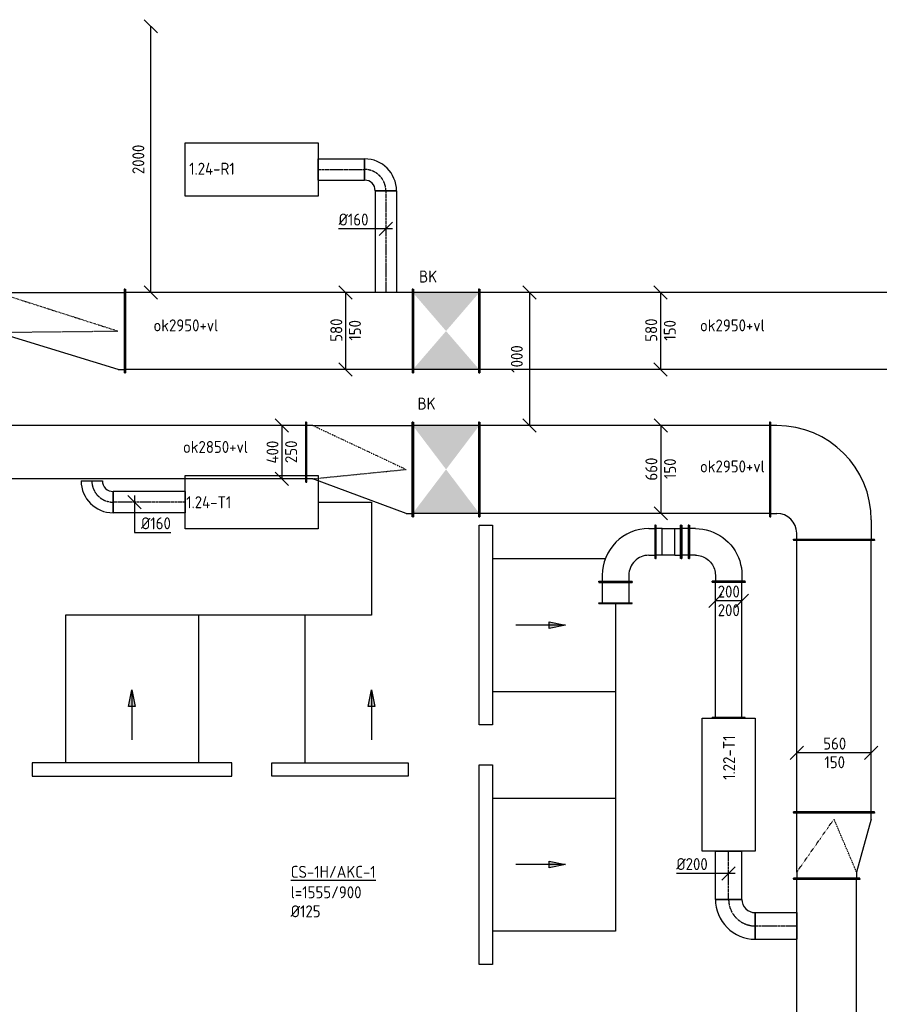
# Model space of a CAD drawing. Header units: millimetres. Extents: x -2733 to 48660, y -299 to 65852.
# Tile 18 of 44: x 19556 to 26016, y 11850 to 19250. Entities that reach past the tile are written whole.
import ezdxf

# ---------------------------------------------------------------- set-up
doc = ezdxf.new("R2010")
doc.units = ezdxf.units.MM
doc.linetypes.add('CENTER2', pattern=[28.575, 19.05, -3.175, 3.175, -3.175])
doc.linetypes.add('SMALL_DASH', pattern=[1.5, 0.5, -1])
for name, color, linetype in [('WL570---_APP', 2, 'Continuous'), ('WL570---_RETOUR_D', 4, 'Continuous'), ('WL570---_RETOUR_HL', 1, 'CENTER2'), ('WL570---_TOEVOER', 3, 'Continuous'), ('WL570---_TOEVOER_D', 3, 'Continuous'), ('WL570---_TOEVOER_HL', 1, 'CENTER2'), ('WM570---', 1, 'Continuous'), ('WM570---_RETOUR', 1, 'Continuous'), ('WM570---_TOEVOER', 1, 'Continuous')]:
    doc.layers.add(name, color=color, linetype=linetype)
doc.styles.add('STABICAD-018', font='ISOCP.SHX', dxfattribs={"height": 90})
doc.dimstyles.new('STABICAD', dxfattribs={"dimscale": 50, "dimtxt": 90, "dimasz": 2, "dimexe": 0, "dimexo": 0, "dimgap": 1.5, "dimtad": 0, "dimdec": 0, "dimzin": 0, "dimdsep": 46, "dimtxsty": 'STABICAD-018', "dimblk1": 'OBLIQUE', "dimblk2": 'OBLIQUE', "dimsah": 1, "dimcen": -3, "dimadec": 1, "dimazin": 0, "dimtfac": 1, "dimtdec": 0, "dimtofl": 0, "dimtmove": 2, "dimatfit": 3, "dimfxl": 1, "dimtvp": 1.055556, "dimtolj": 1, "dimtzin": 0, "dimarcsym": 0})

# ---------------------------------------------------------------- blocks, each defined once
blk = doc.blocks.new('*U228')
at = {"color": 0, "linetype": 'Continuous'}
for p, q in [((0, 250, -2975), (5, 250, -2975)), ((0, -250, -2975), (0, 250, -2975)), ((5, -250, -2975), (5, 250, -2975)), ((5, 225, -2975), (3469.4, 225, -2975)), ((3474.4, 250, -2975), (3469.4, 250, -2975)), ((3469.4, -250, -2975), (3469.4, 250, -2975)), ((3474.4, -250, -2975), (3474.4, 250, -2975)), ((0, -250, -2975), (5, -250, -2975)), ((5, -225, -2975), (3469.4, -225, -2975)), ((3474.4, -250, -2975), (3469.4, -250, -2975))]:
    blk.add_line(p, q, dxfattribs=at)
at = {"layer": 'WM570---_RETOUR', "color": 2, "style": 'STABICAD-018'}
for tag in ['CODE', 'SECTIONCODE', 'POSITIONCODE']:
    blk.add_attdef(tag, (25620.6, 9318, 2975), '', height=1.8, dxfattribs=at)
blk = doc.blocks.new('*U201')
at = {"color": 0, "linetype": 'Continuous'}
for p, q in [((0, 100, -3000), (361, 100, -3000)), ((0, -100, -3000), (0, 100, -3000)), ((361, 100, -3000), (361, -100, -3000)), ((0, -100, -3000), (361, -100, -3000))]:
    blk.add_line(p, q, dxfattribs=at)
at = {"layer": 'WL570---_TOEVOER_HL', "linetype": 'CENTER2'}
blk.add_line((0, 0, -3000), (361, 0, -3000), dxfattribs=at)
at = {"layer": 'WM570---_RETOUR', "color": 2, "style": 'STABICAD-018'}
for tag, p in [('POSITIONCODE', (24733.9, 12919, 3000)), ('CODE', (24883.9, 12639, 3000)), ('SECTIONCODE', (24883.9, 12639, 3000))]:
    blk.add_attdef(tag, p, '', height=1.8, dxfattribs=at)
blk = doc.blocks.new('*U197')
at = {"color": 0, "linetype": 'Continuous'}
for p, q in [((-100, 0, -3000), (-393.1, 0, -3000)), ((50, 0, -3000), (-100, 0, -3000)), ((-50, -50, -3000), (50, 50, -3000))]:
    blk.add_line(p, q, dxfattribs=at)
at = {"color": 0, "linetype": 'Continuous', "style": 'STABICAD-018'}
blk.add_text('%%c200', height=90, dxfattribs=at).set_placement((-393.1, 25, -3000))
at = {"layer": 'WM570---_RETOUR', "color": 2, "style": 'STABICAD-018'}
blk.add_attdef('CODE', (24883.9, 12834.2, 3000), '', height=1.8, dxfattribs=at)
blk = doc.blocks.new('*U199')
at = {"color": 0, "linetype": 'Continuous'}
for p, q in [((-100, 200, -3000), (100, 200, -3000)), ((-200, -100, -3000), (-200, 100, -3000))]:
    blk.add_line(p, q, dxfattribs=at)
for radius in [100, 300]:
    blk.add_arc((-200, 200, -3000), radius, 270, 360, dxfattribs=at)
at = {"layer": 'WL570---_TOEVOER_HL', "linetype": 'CENTER2'}
blk.add_arc((-200, 200, -3000), 200, 270, 0, dxfattribs=at)
at = {"layer": 'WM570---_RETOUR', "color": 2, "style": 'STABICAD-018'}
for tag in ['SECTIONCODE', 'CODE', 'POSITIONCODE']:
    blk.add_attdef(tag, (24883.943884, 12438.983216, 3000), '', height=1.8, dxfattribs=at)
blk = doc.blocks.new('*U205')
at = {"color": 0, "linetype": 'Continuous'}
for p, q in [((0, 100, -3000), (311.7, 100, -3000)), ((0, -100, -3000), (0, 100, -3000)), ((311.7, 100, -3000), (311.7, -100, -3000)), ((0, -100, -3000), (311.7, -100, -3000))]:
    blk.add_line(p, q, dxfattribs=at)
at = {"layer": 'WL570---_TOEVOER_HL', "linetype": 'CENTER2'}
blk.add_line((0, 0, -3000), (311.7, 0, -3000), dxfattribs=at)
at = {"layer": 'WM570---_RETOUR', "color": 2, "style": 'STABICAD-018'}
for tag in ['CODE', 'SECTIONCODE', 'POSITIONCODE']:
    blk.add_attdef(tag, (25083.9, 12439, 3000), '', height=1.8, dxfattribs=at)
blk = doc.blocks.new('*U234')
at = {"color": 0, "linetype": 'Continuous'}
for p, q in [((0, 305, -3025), (5, 305, -3025)), ((0, -305, -3025), (0, 305, -3025)), ((5, -305, -3025), (5, 305, -3025)), ((2047.5, 305, -3025), (2042.5, 305, -3025)), ((2042.5, -305, -3025), (2042.5, 305, -3025)), ((2047.5, -305, -3025), (2047.5, 305, -3025)), ((5, 280, -3025), (2042.5, 280, -3025)), ((5, -280, -3025), (2042.5, -280, -3025)), ((0, -305, -3025), (5, -305, -3025)), ((2047.5, -305, -3025), (2042.5, -305, -3025))]:
    blk.add_line(p, q, dxfattribs=at)
at = {"layer": 'WM570---_RETOUR', "color": 2, "style": 'STABICAD-018'}
for tag, p in [('SECTIONCODE', (25525.6, 13667, 3025)), ('POSITIONCODE', (25525.6, 13667, 3025)), ('CODE', (25675.6, 13292.5, 3025))]:
    blk.add_attdef(tag, p, '', height=1.8, dxfattribs=at)
blk = doc.blocks.new('*U227')
at = {"color": 0, "linetype": 'Continuous'}
for p, q in [((0, 250, -2975), (5, 250, -2975)), ((0, -250, -2975), (0, 250, -2975)), ((5, -250, -2975), (5, 250, -2975)), ((50, 225, -2975), (5, 225, -2975)), ((50, 225, -2975), (450, 225, -2975)), ((450, 225, -2975), (495, 225, -2975)), ((500, 250, -2975), (495, 250, -2975)), ((495, -360, -2975), (495, 250, -2975)), ((500, -360, -2975), (500, 250, -2975)), ((0, -250, -2975), (5, -250, -2975)), ((50, -225, -2975), (5, -225, -2975)), ((450, -335, -2975), (50, -225, -2975)), ((450, -335, -2975), (495, -335, -2975)), ((500, -360, -2975), (495, -360, -2975))]:
    blk.add_line(p, q, dxfattribs=at)
at = {"color": 2, "linetype": 'SMALL_DASH'}
for p in [(50, 225, -125), (50, -225, -125)]:
    blk.add_line(p, (450, -55, -25), dxfattribs=at)
at = {"layer": 'WM570---_RETOUR', "color": 2, "style": 'STABICAD-018'}
for tag in ['CODE', 'SECTIONCODE', 'POSITIONCODE']:
    blk.add_attdef(tag, (25620.6, 12792.5, 2975), '', height=1.8, dxfattribs=at)
blk = doc.blocks.new('*U235')
at = {"color": 0, "linetype": 'Continuous'}
for p, q in [((-230, 50, -3025), (-330, -50, -3025)), ((280, 0, -3025), (-280, 0, -3025)), ((330, 50, -3025), (230, -50, -3025))]:
    blk.add_line(p, q, dxfattribs=at)
at = {"color": 0, "linetype": 'Continuous', "style": 'STABICAD-018'}
for s, p in [('560', (-81, 25, -3025)), ('150', (-72, -115, -3025))]:
    blk.add_text(s, height=90, dxfattribs=at).set_placement(p)
at = {"layer": 'WM570---_RETOUR', "color": 2, "style": 'STABICAD-018'}
blk.add_attdef('CODE', (25675.6, 13739.4, 3025), '', height=1.8, dxfattribs=at)
blk = doc.blocks.new('*U239')
at = {"color": 0, "linetype": 'Continuous'}
for p, q in [((0, 355, -3025), (5, 355, -3025)), ((0, -355, -3025), (0, 355, -3025)), ((5, -355, -3025), (5, 355, -3025)), ((5, 330, -3025), (2180.5, 330, -3025)), ((2185.5, 355, -3025), (2180.5, 355, -3025)), ((2180.5, -355, -3025), (2180.5, 355, -3025)), ((2185.5, -355, -3025), (2185.5, 355, -3025)), ((0, -355, -3025), (5, -355, -3025)), ((5, -330, -3025), (2180.5, -330, -3025)), ((2185.5, -355, -3025), (2180.5, -355, -3025))]:
    blk.add_line(p, q, dxfattribs=at)
at = {"layer": 'WM570---_RETOUR', "color": 2, "style": 'STABICAD-018'}
blk.add_attdef('CODE', (25195.6, 15870, 3025), '', height=1.8, rotation=90, dxfattribs=at)
for tag in ['SECTIONCODE', 'POSITIONCODE']:
    blk.add_attdef(tag, (24612.6, 15720, 3025), '', height=1.8, dxfattribs=at)
blk = doc.blocks.new('*U233')
at = {"color": 0, "linetype": 'Continuous'}
for p, q in [((-480, 355, -3025), (-475, 355, -3025)), ((-480, -355, -3025), (-480, 355, -3025)), ((-475, -355, -3025), (-475, 355, -3025)), ((-430, 330, -3025), (-475, 330, -3025)), ((-480, -355, -3025), (-475, -355, -3025)), ((-475, -330, -3025), (-430, -330, -3025)), ((280, -380, -3025), (280, -525, -3025)), ((-280, -525, -3025), (-280, -480, -3025)), ((-305, -530, -3025), (-305, -525, -3025)), ((-305, -525, -3025), (305, -525, -3025)), ((-305, -530, -3025), (305, -530, -3025)), ((305, -530, -3025), (305, -525, -3025))]:
    blk.add_line(p, q, dxfattribs=at)
for centre, radius in [((-430, -380, -3025), 710), ((-430, -480, -3025), 150)]:
    blk.add_arc(centre, radius, 0, 90, dxfattribs=at)
at = {"layer": 'WM570---_RETOUR', "color": 2, "style": 'STABICAD-018'}
for tag in ['CODE', 'SECTIONCODE', 'POSITIONCODE']:
    blk.add_attdef(tag, (25675.6, 15870, 3025), '', height=1.8, dxfattribs=at)
blk = doc.blocks.new('_Oblique')
at = {"color": 0, "linetype": 'ByBlock', "lineweight": -2}
blk.add_line((-0.5, -0.5), (0.5, 0.5), dxfattribs=at)
blk = doc.blocks.new('*D207')
at = {"layer": 'Defpoints', "color": 0, "transparency": 16777216}
for p in [(23387, 17200), (23387, 16200), (23387, 16200)]:
    blk.add_point(p, dxfattribs=at)
at = {"layer": 'WM570---', "color": 0, "lineweight": -2, "transparency": 16777216}
blk.add_line((23387, 17200), (23387, 16200), dxfattribs=at)
at = {"layer": 'WM570---', "color": 0, "lineweight": -2, "transparency": 16777216, "xscale": 100, "yscale": 100, "zscale": 100}
for p, rotation in [((23387, 17200), 90), ((23387, 16200), 270)]:
    blk.add_blockref('_Oblique', p, dxfattribs=dict(at, rotation=rotation))
at = {"layer": 'WM570---', "color": 0, "transparency": 16777216, "insert": (23292, 16700), "char_height": 90, "attachment_point": 5, "rotation": 90, "style": 'STABICAD-018'}
blk.add_mtext('\\A1;1000', dxfattribs=at)
blk = doc.blocks.new('*U242')
at = {"color": 0, "linetype": 'Continuous'}
for p, q in [((-50, 380, -3025), (50, 280, -3025)), ((0, 330, -3025), (0, -330, -3025)), ((-50, -280, -3025), (50, -380, -3025))]:
    blk.add_line(p, q, dxfattribs=at)
at = {"color": 0, "linetype": 'Continuous', "style": 'STABICAD-018'}
for s, p in [('660', (-25, -83.7, -3025)), ('150', (115, -72, -3025))]:
    blk.add_text(s, height=90, rotation=90, dxfattribs=at).set_placement(p)
at = {"layer": 'WM570---_RETOUR', "color": 2, "style": 'STABICAD-018'}
blk.add_attdef('CODE', (24373.3, 15870, 3025), '', height=1.8, dxfattribs=at)
blk = doc.blocks.new('*U895')
at = {"color": 0, "linetype": 'Continuous'}
for p, q in [((0, 125, -3000), (5, 125, -3000)), ((0, -125, -3000), (0, 125, -3000)), ((5, -125, -3000), (5, 125, -3000)), ((5, 100, -3000), (1020, 100, -3000)), ((1025, 125, -3000), (1020, 125, -3000)), ((1020, -125, -3000), (1020, 125, -3000)), ((1025, -125, -3000), (1025, 125, -3000)), ((0, -125, -3000), (5, -125, -3000)), ((5, -100, -3000), (1020, -100, -3000)), ((1025, -125, -3000), (1020, -125, -3000))]:
    blk.add_line(p, q, dxfattribs=at)
at = {"layer": 'WL570---_TOEVOER_D', "color": 2, "style": 'STABICAD-018'}
for tag, p in [('POSITIONCODE', (24733.9, 14512, 3000)), ('CODE', (24883.9, 14000, 3000)), ('SECTIONCODE', (24883.9, 14000, 3000))]:
    blk.add_attdef(tag, p, '', height=1.8, dxfattribs=at)
blk = doc.blocks.new('*U222')
at = {"color": 0, "linetype": 'Continuous'}
for p, q in [((0, 125, -3000), (5, 125, -3000)), ((0, -125, -3000), (0, 125, -3000)), ((5, -125, -3000), (5, 125, -3000)), ((5, 100, -3000), (50.7, 100, -3000)), ((55.7, 125, -3000), (50.7, 125, -3000)), ((50.7, -125, -3000), (50.7, 125, -3000)), ((55.7, -125, -3000), (55.7, 125, -3000)), ((0, -125, -3000), (5, -125, -3000)), ((5, -100, -3000), (50.7, -100, -3000)), ((55.7, -125, -3000), (50.7, -125, -3000))]:
    blk.add_line(p, q, dxfattribs=at)
at = {"layer": 'WM570---_RETOUR', "color": 2, "style": 'STABICAD-018'}
for tag, p in [('CODE', (24583.9, 15325, 3000)), ('SECTIONCODE', (24556.1, 15175, 3000)), ('POSITIONCODE', (24556.1, 15175, 3000))]:
    blk.add_attdef(tag, p, '', height=1.8, dxfattribs=at)
blk = doc.blocks.new('*U223')
at = {"color": 0, "linetype": 'Continuous'}
for p, q in [((-50, 125, -3000), (-45, 125, -3000)), ((-50, -125, -3000), (-50, 125, -3000)), ((-45, -125, -3000), (-45, 125, -3000)), ((0, 100, -3000), (-45, 100, -3000)), ((0, 100, -3000), (93.3, 100, -3000)), ((0, -100, -3000), (0, 100, -3000)), ((93.3, 100, -3000), (138.3, 100, -3000)), ((93.3, -100, -3000), (93.3, 100, -3000)), ((143.3, 125, -3000), (138.3, 125, -3000)), ((138.3, -125, -3000), (138.3, 125, -3000)), ((143.3, -125, -3000), (143.3, 125, -3000)), ((-50, -125, -3000), (-45, -125, -3000)), ((0, -100, -3000), (-45, -100, -3000)), ((93.3, -100, -3000), (0, -100, -3000)), ((93.3, -100, -3000), (138.3, -100, -3000)), ((143.3, -125, -3000), (138.3, -125, -3000))]:
    blk.add_line(p, q, dxfattribs=at)
at = {"layer": 'WM570---_RETOUR', "color": 2, "style": 'STABICAD-018'}
for tag in ['CODE', 'SECTIONCODE', 'POSITIONCODE']:
    blk.add_attdef(tag, (24385, 15325, 3000), '', height=1.8, dxfattribs=at)
blk = doc.blocks.new('*U221')
at = {"color": 0, "linetype": 'Continuous'}
for p, q in [((-125, 300, -3000), (-125, 295, -3000)), ((125, 300, -3000), (-125, 300, -3000)), ((125, 300, -3000), (125, 295, -3000)), ((125, 295, -3000), (-125, 295, -3000)), ((-101.8, 226.5, -3000), (-104.1, 215, -3000)), ((-100.5, 238.2, -3000), (-101.8, 226.5, -3000)), ((-100, 250, -3000), (-100.5, 238.2, -3000)), ((-100, 250, -3000), (-100, 295, -3000)), ((98.9, 222.5, -3000), (95.7, 195.2, -3000)), ((100, 250, -3000), (98.9, 222.5, -3000)), ((100, 250, -3000), (100, 295, -3000)), ((-135.9, 152.6, -3000), (-143.9, 143.9, -3000)), ((-128.6, 161.8, -3000), (-135.9, 152.6, -3000)), ((-122.1, 171.6, -3000), (-128.6, 161.8, -3000)), ((-116.3, 181.9, -3000), (-122.1, 171.6, -3000)), ((-111.4, 192.6, -3000), (-116.3, 181.9, -3000)), ((-107.3, 203.6, -3000), (-111.4, 192.6, -3000)), ((-104.1, 215, -3000), (-107.3, 203.6, -3000)), ((90.3, 168.3, -3000), (82.9, 141.8, -3000)), ((95.7, 195.2, -3000), (90.3, 168.3, -3000)), ((-300, 125, -3000), (-295, 125, -3000)), ((-300, -125, -3000), (-300, 125, -3000)), ((-295, -125, -3000), (-295, 125, -3000)), ((-250, 100, -3000), (-295, 100, -3000)), ((-238.2, 100.5, -3000), (-250, 100, -3000)), ((-226.5, 101.8, -3000), (-238.2, 100.5, -3000)), ((-215, 104.1, -3000), (-226.5, 101.8, -3000)), ((-203.6, 107.3, -3000), (-215, 104.1, -3000)), ((-192.6, 111.4, -3000), (-203.6, 107.3, -3000)), ((-181.9, 116.3, -3000), (-192.6, 111.4, -3000)), ((-171.6, 122.1, -3000), (-181.9, 116.3, -3000)), ((-161.8, 128.6, -3000), (-171.6, 122.1, -3000)), ((-152.6, 135.9, -3000), (-161.8, 128.6, -3000)), ((-143.9, 143.9, -3000), (-152.6, 135.9, -3000)), ((61.9, 91.1, -3000), (48.4, 67.1, -3000)), ((73.4, 116.1, -3000), (61.9, 91.1, -3000)), ((82.9, 141.8, -3000), (73.4, 116.1, -3000)), ((-2.5, 2.5, -3000), (-22.7, -16.1, -3000)), ((16.1, 22.7, -3000), (-2.5, 2.5, -3000)), ((33.2, 44.3, -3000), (16.1, 22.7, -3000)), ((48.4, 67.1, -3000), (33.2, 44.3, -3000)), ((-116.1, -73.4, -3000), (-141.8, -82.9, -3000)), ((-91.1, -61.9, -3000), (-116.1, -73.4, -3000)), ((-67.1, -48.4, -3000), (-91.1, -61.9, -3000)), ((-44.3, -33.2, -3000), (-67.1, -48.4, -3000)), ((-22.7, -16.1, -3000), (-44.3, -33.2, -3000)), ((-300, -125, -3000), (-295, -125, -3000)), ((-250, -100, -3000), (-295, -100, -3000)), ((-222.5, -98.9, -3000), (-250, -100, -3000)), ((-195.2, -95.7, -3000), (-222.5, -98.9, -3000)), ((-168.3, -90.3, -3000), (-195.2, -95.7, -3000)), ((-141.8, -82.9, -3000), (-168.3, -90.3, -3000))]:
    blk.add_line(p, q, dxfattribs=at)
at = {"layer": 'WM570---_RETOUR', "color": 2, "style": 'STABICAD-018'}
for tag in ['CODE', 'SECTIONCODE', 'POSITIONCODE']:
    blk.add_attdef(tag, (24883.9, 15325, 3000), '', height=1.8, dxfattribs=at)
blk = doc.blocks.new('*U224')
at = {"color": 0, "linetype": 'Continuous'}
for p, q in [((0, 100, -3000), (1, 100, -3000)), ((0, -100, -3000), (0, 100, -3000)), ((1, -100, -3000), (1, 100, -3000)), ((0, -100, -3000), (1, -100, -3000))]:
    blk.add_line(p, q, dxfattribs=at)
at = {"layer": 'WM570---_RETOUR', "color": 2, "style": 'STABICAD-018'}
for tag in ['CODE', 'SECTIONCODE', 'POSITIONCODE']:
    blk.add_attdef(tag, (24335, 15325, 3000), '', height=1.8, dxfattribs=at)
blk = doc.blocks.new('*U219')
at = {"color": 0, "linetype": 'Continuous'}
for p, q in [((-125, 300, -3000), (-125, 295, -3000)), ((125, 300, -3000), (-125, 300, -3000)), ((125, 300, -3000), (125, 295, -3000)), ((125, 295, -3000), (-125, 295, -3000)), ((-100, 250, -3000), (-100, 295, -3000)), ((100, 250, -3000), (100, 295, -3000)), ((-300, 125, -3000), (-295, 125, -3000)), ((-300, -125, -3000), (-300, 125, -3000)), ((-295, -125, -3000), (-295, 125, -3000)), ((-250, 100, -3000), (-295, 100, -3000)), ((-300, -125, -3000), (-295, -125, -3000)), ((-250, -100, -3000), (-295, -100, -3000))]:
    blk.add_line(p, q, dxfattribs=at)
for radius in [150, 350]:
    blk.add_arc((-250, 250, -3000), radius, 270, 0, dxfattribs=at)
at = {"layer": 'WM570---_RETOUR', "color": 2, "style": 'STABICAD-018'}
for tag in ['CODE', 'SECTIONCODE', 'POSITIONCODE']:
    blk.add_attdef(tag, (24033.9, 15325, 3000), '', height=1.8, dxfattribs=at)
blk = doc.blocks.new('*U220')
at = {"color": 0, "linetype": 'Continuous'}
for p, q in [((0, 125, -3000), (5, 125, -3000)), ((0, -125, -3000), (0, 125, -3000)), ((5, -125, -3000), (5, 125, -3000)), ((5, 100, -3000), (158, 100, -3000)), ((163, 125, -3000), (158, 125, -3000)), ((158, -125, -3000), (158, 125, -3000)), ((163, -125, -3000), (163, 125, -3000)), ((0, -125, -3000), (5, -125, -3000)), ((5, -100, -3000), (158, -100, -3000)), ((163, -125, -3000), (158, -125, -3000))]:
    blk.add_line(p, q, dxfattribs=at)
at = {"layer": 'WM570---_RETOUR', "color": 2, "style": 'STABICAD-018'}
for tag in ['CODE', 'SECTIONCODE', 'POSITIONCODE']:
    blk.add_attdef(tag, (24033.9, 15025, 3000), '', height=1.8, dxfattribs=at)
blk = doc.blocks.new('*U896')
at = {"color": 0, "linetype": 'Continuous'}
for p, q in [((-50, 50, -3000), (-150, -50, -3000)), ((100, 0, -3000), (-100, 0, -3000)), ((150, 50, -3000), (50, -50, -3000))]:
    blk.add_line(p, q, dxfattribs=at)
at = {"color": 0, "linetype": 'Continuous', "style": 'STABICAD-018'}
for p in [(-82.2, 25, -3000), (-82.2, -115, -3000)]:
    blk.add_text('200', height=90, dxfattribs=at).set_placement(p)
at = {"layer": 'WL570---_TOEVOER_D', "color": 2, "style": 'STABICAD-018'}
blk.add_attdef('CODE', (24883.9, 14882.1, 3000), '', height=1.8, dxfattribs=at)
blk = doc.blocks.new('*U240')
at = {"linetype": 'Continuous'}
for points in [[(-250, 330), (250, 330), (0, 0)], [(-250, -330), (250, -330), (0, 0)]]:
    blk.add_hatch(color=2, dxfattribs=at).paths.add_polyline_path(points, flags=0)
at = {"color": 2, "linetype": 'Continuous'}
for p, q in [((-250, 355, -3025), (-245, 355, -3025)), ((-250, -355, -3025), (-250, 355, -3025)), ((-245, -355, -3025), (-245, 355, -3025)), ((-245, 330, -3025), (245, 330, -3025)), ((250, 355, -3025), (245, 355, -3025)), ((245, -355, -3025), (245, 355, -3025)), ((250, -355, -3025), (250, 355, -3025)), ((-250, -355, -3025), (-245, -355, -3025)), ((-245, -330, -3025), (245, -330, -3025)), ((250, -355, -3025), (245, -355, -3025))]:
    blk.add_line(p, q, dxfattribs=at)
at = {"layer": 'WM570---_RETOUR', "color": 1, "style": 'STABICAD-018'}
for tag, p in [('PRODUCTCODE', (23800.2, 16910, 3025)), ('PRODUCTCODE2', (22760.2, 15870, 3025))]:
    blk.add_attdef(tag, p, '', height=1.8, dxfattribs=at)
at = {"layer": 'WM570---_RETOUR', "color": 2, "style": 'STABICAD-018'}
for tag, p in [('INDICATIONTEXT', (22545.7, 16319.6, 3025)), ('CODE', (22760.2, 15970, 3025)), ('FREETEXT', (22760.2, 15920, 3025)), ('SECTIONCODE', (22760.2, 15870, 3025)), ('POSITIONCODE', (22760.2, 15870, 3025))]:
    blk.add_attdef(tag, p, '', height=1.8, dxfattribs=at)
blk = doc.blocks.new('*U253')
at = {"color": 0, "linetype": 'Continuous'}
for p, q in [((0, 80, -3000), (347.9, 80, -3000)), ((0, -80, -3000), (0, 80, -3000)), ((347.9, 80, -3000), (347.9, -80, -3000)), ((0, -80, -3000), (347.9, -80, -3000))]:
    blk.add_line(p, q, dxfattribs=at)
at = {"layer": 'WL570---_RETOUR_HL', "linetype": 'CENTER2'}
blk.add_line((0, 0, -3000), (347.9, 0, -3000), dxfattribs=at)
at = {"layer": 'WM570---_RETOUR', "color": 2, "style": 'STABICAD-018'}
for tag in ['CODE', 'SECTIONCODE', 'POSITIONCODE']:
    blk.add_attdef(tag, (21800, 18124.2, 3000), '', height=1.8, dxfattribs=at)
blk = doc.blocks.new('*U251')
at = {"color": 0, "linetype": 'Continuous'}
for p, q in [((-160, -80, -3000), (-160, 80, -3000)), ((80, -160, -3000), (-80, -160, -3000))]:
    blk.add_line(p, q, dxfattribs=at)
for radius, start in [(240, 0), (80, 360)]:
    blk.add_arc((-160, -160, -3000), radius, start, 90, dxfattribs=at)
at = {"layer": 'WL570---_RETOUR_HL', "linetype": 'CENTER2'}
blk.add_arc((-160, -160, -3000), 160, 0, 90, dxfattribs=at)
at = {"layer": 'WM570---_RETOUR', "color": 2, "style": 'STABICAD-018'}
for tag in ['CODE', 'SECTIONCODE', 'POSITIONCODE']:
    blk.add_attdef(tag, (22307.9, 18124.2, 3000), '', height=1.8, dxfattribs=at)
blk = doc.blocks.new('*U317')
at = {"color": 0, "linetype": 'Continuous'}
for p, q in [((0, 225, -2975), (5, 225, -2975)), ((0, -225, -2975), (0, 225, -2975)), ((5, -225, -2975), (5, 225, -2975)), ((2495.3, 225, -2975), (2490.3, 225, -2975)), ((2490.3, -225, -2975), (2490.3, 225, -2975)), ((2495.3, -225, -2975), (2495.3, 225, -2975)), ((5, 200, -2975), (2490.3, 200, -2975)), ((5, -200, -2975), (2490.3, -200, -2975)), ((0, -225, -2975), (5, -225, -2975)), ((2495.3, -225, -2975), (2490.3, -225, -2975))]:
    blk.add_line(p, q, dxfattribs=at)
at = {"layer": 'WL570---_TOEVOER_D', "color": 2, "style": 'STABICAD-018'}
blk.add_attdef('CODE', (21710.2, 16000, 2975), '', height=1.8, rotation=90, dxfattribs=at)
for tag in ['SECTIONCODE', 'POSITIONCODE']:
    blk.add_attdef(tag, (20618, 15850, 2975), '', height=1.8, dxfattribs=at)
blk = doc.blocks.new('*U241')
at = {"color": 0, "linetype": 'Continuous'}
for p, q in [((0, 225, -2975), (5, 225, -2975)), ((0, -225, -2975), (0, 225, -2975)), ((5, -225, -2975), (5, 225, -2975)), ((800, 225, -2975), (795, 225, -2975)), ((795, -485, -2975), (795, 225, -2975)), ((800, -485, -2975), (800, 225, -2975)), ((50, 200, -2975), (5, 200, -2975)), ((50, 200, -2975), (750, 200, -2975)), ((750, 200, -2975), (795, 200, -2975)), ((50, -200, -2975), (5, -200, -2975)), ((750, -460, -2975), (50, -200, -2975)), ((0, -225, -2975), (5, -225, -2975)), ((750, -460, -2975), (795, -460, -2975)), ((800, -485, -2975), (795, -485, -2975))]:
    blk.add_line(p, q, dxfattribs=at)
at = {"color": 2, "linetype": 'SMALL_DASH'}
for p in [(50, 200, -125), (50, -200, -125)]:
    blk.add_line(p, (750, -130, -25), dxfattribs=at)
at = {"layer": 'WM570---_RETOUR', "color": 2, "style": 'STABICAD-018'}
for tag in ['CODE', 'SECTIONCODE', 'POSITIONCODE']:
    blk.add_attdef(tag, (21710.2, 16000, 2975), '', height=1.8, dxfattribs=at)
blk = doc.blocks.new('*U243')
at = {"color": 0, "linetype": 'Continuous'}
for p, q in [((-50, 250, -2975), (50, 150, -2975)), ((0, 200, -2975), (0, -200, -2975)), ((-50, -150, -2975), (50, -250, -2975))]:
    blk.add_line(p, q, dxfattribs=at)
at = {"color": 0, "linetype": 'Continuous', "style": 'STABICAD-018'}
for s, p in [('400', (-25, -85.5, -2975)), ('250', (115, -82.2, -2975))]:
    blk.add_text(s, height=90, rotation=90, dxfattribs=at).set_placement(p)
at = {"layer": 'WM570---_RETOUR', "color": 2, "style": 'STABICAD-018'}
blk.add_attdef('CODE', (21525.9, 16000, 2975), '', height=1.8, dxfattribs=at)
blk = doc.blocks.new('*U230')
at = {"color": 0, "linetype": 'Continuous'}
for p, q in [((0, 80, -3000), (541.9, 80, -3000)), ((0, -80, -3000), (0, 80, -3000)), ((541.9, 80, -3000), (541.9, -80, -3000)), ((0, -80, -3000), (541.9, -80, -3000))]:
    blk.add_line(p, q, dxfattribs=at)
at = {"layer": 'WL570---_TOEVOER_HL', "linetype": 'CENTER2'}
blk.add_line((0, 0, -3000), (541.9, 0, -3000), dxfattribs=at)
at = {"layer": 'WM570---_RETOUR', "color": 2, "style": 'STABICAD-018'}
for tag, p in [('SECTIONCODE', (20552.4, 15774.2, 3000)), ('POSITIONCODE', (20552.4, 15774.2, 3000)), ('CODE', (20800, 15624.2, 3000))]:
    blk.add_attdef(tag, p, '', height=1.8, dxfattribs=at)
blk = doc.blocks.new('*U231')
at = {"color": 0, "linetype": 'Continuous'}
for p, q in [((-160, -80, -3000), (-160, 80, -3000)), ((80, -160, -3000), (-80, -160, -3000))]:
    blk.add_line(p, q, dxfattribs=at)
for radius, start in [(240, 0), (80, 360)]:
    blk.add_arc((-160, -160, -3000), radius, start, 90, dxfattribs=at)
at = {"layer": 'WL570---_TOEVOER_HL', "linetype": 'CENTER2'}
blk.add_arc((-160, -160, -3000), 160, 0, 90, dxfattribs=at)
at = {"layer": 'WM570---_RETOUR', "color": 2, "style": 'STABICAD-018'}
for tag in ['CODE', 'SECTIONCODE', 'POSITIONCODE']:
    blk.add_attdef(tag, (20098, 15624.2, 3000), '', height=1.8, dxfattribs=at)
blk = doc.blocks.new('*U232')
at = {"color": 0, "linetype": 'Continuous'}
for p, q in [((50, -50, -3000), (-50, 50, -3000)), ((0, 50, -3000), (0, -229.2, -3000)), ((0, -229.2, -3000), (275.1, -229.2, -3000))]:
    blk.add_line(p, q, dxfattribs=at)
at = {"color": 0, "linetype": 'Continuous', "style": 'STABICAD-018'}
blk.add_text('%%c160', height=90, dxfattribs=at).set_placement((50, -204.2, -3000))
at = {"layer": 'WM570---_RETOUR', "color": 2, "style": 'STABICAD-018'}
blk.add_attdef('CODE', (20500.6, 15624.2, 3000), '', height=1.8, dxfattribs=at)
blk = doc.blocks.new('*U310')
at = {"color": 0, "linetype": 'Continuous'}
for p, q in [((0, 315, -3025), (5, 315, -3025)), ((0, -315, -3025), (0, 315, -3025)), ((5, -315, -3025), (5, 315, -3025)), ((2165.1, 315, -3025), (2160.1, 315, -3025)), ((2160.1, -315, -3025), (2160.1, 315, -3025)), ((2165.1, -315, -3025), (2165.1, 315, -3025)), ((5, 290, -3025), (2160.1, 290, -3025)), ((5, -290, -3025), (2160.1, -290, -3025)), ((0, -315, -3025), (5, -315, -3025)), ((2165.1, -315, -3025), (2160.1, -315, -3025))]:
    blk.add_line(p, q, dxfattribs=at)
at = {"layer": 'WL570---_TOEVOER_D', "color": 2, "style": 'STABICAD-018'}
for tag in ['CODE', 'SECTIONCODE', 'POSITIONCODE']:
    blk.add_attdef(tag, (22510.2, 16910, 3025), '', height=1.8, dxfattribs=at)
blk = doc.blocks.new('*U250')
at = {"color": 0, "linetype": 'Continuous'}
for p, q in [((0, 315, -3025), (5, 315, -3025)), ((0, -315, -3025), (0, 315, -3025)), ((5, -315, -3025), (5, 315, -3025)), ((3154.1, 315, -3025), (3149.1, 315, -3025)), ((3149.1, -315, -3025), (3149.1, 315, -3025)), ((3154.1, -315, -3025), (3154.1, 315, -3025)), ((5, 290, -3025), (3149.1, 290, -3025)), ((5, -290, -3025), (3149.1, -290, -3025)), ((0, -315, -3025), (5, -315, -3025)), ((3154.1, -315, -3025), (3149.1, -315, -3025))]:
    blk.add_line(p, q, dxfattribs=at)
at = {"layer": 'WM570---_RETOUR', "color": 2, "style": 'STABICAD-018'}
for tag, p in [('CODE', (26164.2, 16910, 3025)), ('POSITIONCODE', (24321.5, 16760, 3025)), ('SECTIONCODE', (25255.4, 16760, 3025))]:
    blk.add_attdef(tag, p, '', height=1.8, dxfattribs=at)
blk = doc.blocks.new('*U249')
at = {"color": 0, "linetype": 'Continuous'}
for p, q in [((0, 80, -3000), (764.2, 80, -3000)), ((0, -80, -3000), (0, 80, -3000)), ((764.2, 80, -3000), (764.2, -80, -3000)), ((0, -80, -3000), (764.2, -80, -3000))]:
    blk.add_line(p, q, dxfattribs=at)
at = {"layer": 'WL570---_RETOUR_HL', "linetype": 'CENTER2'}
blk.add_line((0, 0, -3000), (764.2, 0, -3000), dxfattribs=at)
at = {"layer": 'WM570---_RETOUR', "color": 2, "style": 'STABICAD-018'}
for tag in ['CODE', 'SECTIONCODE', 'POSITIONCODE']:
    blk.add_attdef(tag, (22307.9, 17964.2, 3000), '', height=1.8, dxfattribs=at)
blk = doc.blocks.new('*U248')
at = {"linetype": 'Continuous'}
for points in [[(-250, 290), (250, 290), (0, 0)], [(-250, -290), (250, -290), (0, 0)]]:
    blk.add_hatch(color=2, dxfattribs=at).paths.add_polyline_path(points, flags=0)
at = {"color": 2, "linetype": 'Continuous'}
for p, q in [((-250, 315, -3025), (-245, 315, -3025)), ((-250, -315, -3025), (-250, 315, -3025)), ((-245, -315, -3025), (-245, 315, -3025)), ((250, 315, -3025), (245, 315, -3025)), ((245, -315, -3025), (245, 315, -3025)), ((250, -315, -3025), (250, 315, -3025)), ((-245, 290, -3025), (245, 290, -3025)), ((-245, -290, -3025), (245, -290, -3025)), ((-250, -315, -3025), (-245, -315, -3025)), ((250, -315, -3025), (245, -315, -3025))]:
    blk.add_line(p, q, dxfattribs=at)
at = {"layer": 'WM570---_RETOUR', "color": 1, "style": 'STABICAD-018'}
for tag, p in [('PRODUCTCODE', (23680.2, 17830, 3025)), ('PRODUCTCODE2', (22760.2, 16910, 3025))]:
    blk.add_attdef(tag, p, '', height=1.8, dxfattribs=at)
at = {"layer": 'WM570---_RETOUR', "color": 2, "style": 'STABICAD-018'}
for tag, p in [('INDICATIONTEXT', (22557.6, 17274.6, 3025)), ('CODE', (22760.2, 17010, 3025)), ('FREETEXT', (22760.2, 16960, 3025)), ('SECTIONCODE', (22760.2, 16910, 3025)), ('POSITIONCODE', (22760.2, 16910, 3025))]:
    blk.add_attdef(tag, p, '', height=1.8, dxfattribs=at)
blk = doc.blocks.new('*U328')
at = {"color": 0, "linetype": 'Continuous'}
for p, q in [((-50, 340, -3025), (50, 240, -3025)), ((0, 290, -3025), (0, -290, -3025)), ((-50, -240, -3025), (50, -340, -3025))]:
    blk.add_line(p, q, dxfattribs=at)
at = {"color": 0, "linetype": 'Continuous', "style": 'STABICAD-018'}
for s, p in [('580', (-25, -81, -3025)), ('150', (115, -72, -3025))]:
    blk.add_text(s, height=90, rotation=90, dxfattribs=at).set_placement(p)
at = {"layer": 'WL570---_TOEVOER_D', "color": 2, "style": 'STABICAD-018'}
blk.add_attdef('CODE', (22005.6, 16910, 3025), '', height=1.8, dxfattribs=at)
blk = doc.blocks.new('*U301')
at = {"color": 0, "linetype": 'Continuous'}
for p, q in [((-80, 0, -3000), (-355.1, 0, -3000)), ((50, 0, -3000), (-80, 0, -3000)), ((-50, -50, -3000), (50, 50, -3000))]:
    blk.add_line(p, q, dxfattribs=at)
at = {"color": 0, "linetype": 'Continuous', "style": 'STABICAD-018'}
blk.add_text('%%c160', height=90, dxfattribs=at).set_placement((-355.1, 25, -3000))
at = {"layer": 'WL570---_TOEVOER_D', "color": 2, "style": 'STABICAD-018'}
blk.add_attdef('CODE', (22307.9, 17678, 3000), '', height=1.8, dxfattribs=at)
blk = doc.blocks.new('*U302')
at = {"color": 0, "linetype": 'Continuous'}
for p, q in [((-50, 340, -3025), (50, 240, -3025)), ((0, 290, -3025), (0, -290, -3025)), ((-50, -240, -3025), (50, -340, -3025))]:
    blk.add_line(p, q, dxfattribs=at)
at = {"color": 0, "linetype": 'Continuous', "style": 'STABICAD-018'}
for s, p in [('580', (-25, -81, -3025)), ('150', (115, -72, -3025))]:
    blk.add_text(s, height=90, rotation=90, dxfattribs=at).set_placement(p)
at = {"layer": 'WL570---_TOEVOER_D', "color": 2, "style": 'STABICAD-018'}
blk.add_attdef('CODE', (24371.8, 16910, 3025), '', height=1.8, dxfattribs=at)
blk = doc.blocks.new('*U309')
at = {"color": 0, "linetype": 'Continuous'}
for p, q in [((0, 315, -3025), (5, 315, -3025)), ((0, -315, -3025), (0, 315, -3025)), ((5, -315, -3025), (5, 315, -3025)), ((50, 290, -3025), (5, 290, -3025)), ((50, 290, -3025), (957, 10, -3025)), ((957, 10, -3025), (1002, 10, -3025)), ((1007, 35, -3025), (1002, 35, -3025)), ((1002, -315, -3025), (1002, 35, -3025)), ((1007, -315, -3025), (1007, 35, -3025)), ((50, -290, -3025), (5, -290, -3025)), ((957, -290, -3025), (50, -290, -3025)), ((957, -290, -3025), (1002, -290, -3025)), ((0, -315, -3025), (5, -315, -3025)), ((1007, -315, -3025), (1002, -315, -3025))]:
    blk.add_line(p, q, dxfattribs=at)
at = {"color": 2, "linetype": 'SMALL_DASH'}
for p in [(957, 10, -175), (957, -290, -175)]:
    blk.add_line(p, (50, 0, -75), dxfattribs=at)
at = {"layer": 'WL570---_TOEVOER_D', "color": 2, "style": 'STABICAD-018'}
for tag in ['CODE', 'SECTIONCODE', 'POSITIONCODE']:
    blk.add_attdef(tag, (20345.1, 16910, 3025), '', height=1.8, dxfattribs=at)
blk = doc.blocks.new('*D872')
at = {"layer": 'Defpoints', "color": 0, "transparency": 16777216}
for p in [(20542.7, 19200), (20542.7, 19200), (20542.7, 17200)]:
    blk.add_point(p, dxfattribs=at)
at = {"layer": 'WM570---', "color": 0, "lineweight": -2, "transparency": 16777216}
blk.add_line((20542.7, 17200), (20542.7, 19200), dxfattribs=at)
at = {"layer": 'WM570---', "color": 0, "lineweight": -2, "transparency": 16777216, "xscale": 100, "yscale": 100, "zscale": 100}
for p, rotation in [((20542.7, 19200), 90), ((20542.7, 17200), 270)]:
    blk.add_blockref('_Oblique', p, dxfattribs=dict(at, rotation=rotation))
at = {"layer": 'WM570---', "color": 0, "transparency": 16777216, "insert": (20447.7, 18200), "char_height": 90, "attachment_point": 5, "rotation": 90, "style": 'STABICAD-018'}
blk.add_mtext('\\A1;2000', dxfattribs=at)
blk = doc.blocks.new('DM_SYM002')
at = {"color": 0, "linetype": 'Continuous'}
for p, q in [((0, 0), (-7.5, 0)), ((-2.5, -0.5), (-2.5, 0.5)), ((-2.5, 0.5), (0, 0)), ((0, 0), (-2.5, -0.5))]:
    blk.add_line(p, q, dxfattribs=at)
blk.add_solid([(-2.5, 0.5), (-2.5, -0.5), (0, 0)], dxfattribs=at)

msp = doc.modelspace()

# ---------------------------------------------------------------- linework, layer by layer
at = {"layer": 'WL570---_APP'}
for points in [[(20800, 18324.2), (21800, 18324.2), (21800, 17924.2), (20800, 17924.2)], [(20800, 15824.2), (21800, 15824.2), (21800, 15424.2), (20800, 15424.2)], [(24684, 14000), (25084, 14000), (25084, 13000), (24684, 13000)]]:
    msp.add_lwpolyline(points, close=True, dxfattribs=at)
at = {"layer": 'WL570---_TOEVOER_D'}
for points in [[(21800, 15624.2), (22200, 15624.2), (22200, 14774.2), (19900, 14774.2), (19900, 13664)], [(23108.9, 15200), (23957, 15200)], [(24033.9, 14862), (24033.9, 12400), (23108.9, 12400)], [(20900, 14774.2), (20900, 13664)], [(21700, 14774.2), (21700, 13664)], [(23108.9, 14200), (24033.9, 14200)], [(23108.9, 13400), (24033.9, 13400)]]:
    msp.add_lwpolyline(points, dxfattribs=at)
for points in [[(23008.9, 15450), (23108.9, 15450), (23108.9, 13950), (23008.9, 13950)], [(21150, 13664), (19650, 13664), (19650, 13564), (21150, 13564)], [(21450, 13664), (22475, 13665.7), (22475, 13564), (21450, 13564)], [(23008.9, 13650), (23108.9, 13650), (23108.9, 12150), (23008.9, 12150)]]:
    msp.add_lwpolyline(points, close=True, dxfattribs=at)

# ---------------------------------------------------------------- block references
at = {"layer": 'WL570---_RETOUR_D', "linetype": 'Continuous'}
for name, p in [('*U253', (21800, 18124.2, 3000)), ('*U251', (22307.9, 18124.2, 3000)), ('*U223', (24385, 15325, 3000))]:
    msp.add_blockref(name, p, dxfattribs=at)
for name, p, rotation in [('*U249', (22307.9, 17964.2, 3000), 270), ('*U309', (20345.1, 16910, 3025), 180), ('*U310', (22510.2, 16910, 3025), 180), ('*U250', (26164.2, 16910, 3025), 180), ('*U219', (24033.9, 15325, 3000), 180), ('*U224', (24335, 15325, 3000), 180), ('*U222', (24583.9, 15325, 3000), 180), ('*U221', (24883.9, 15325, 3000), 90.00000000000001), ('*U220', (24033.9, 15025, 3000), 270), ('*U895', (24883.9, 14000, 3000), 90.00000000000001)]:
    msp.add_blockref(name, p, dxfattribs=dict(at, rotation=rotation))
at = {"layer": 'WL570---_RETOUR_D', "color": 2, "linetype": 'Continuous'}
ref = msp.add_blockref('*U248', (22760.2, 16910, 3025), dxfattribs=dict(at, rotation=180))
ref.add_attrib('INDICATIONTEXT', 'BK', (22557.6, 17274.6, 3025), dxfattribs={"layer": '0', "color": 2, "linetype": 'SMALL_DASH', "height": 90, "style": 'STABICAD-018'})
at = {"layer": 'WL570---_TOEVOER', "linetype": 'Continuous', "xscale": 49.99999999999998, "yscale": 49.99999999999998, "zscale": 49.99999999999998}
for p, rotation in [((23659, 14700.2), 359.9999999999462), ((20400, 14214), 89.99999999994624), ((22200, 14214), 89.99999999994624), ((23658.9, 12900), 359.9999999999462)]:
    msp.add_blockref('DM_SYM002', p, dxfattribs=dict(at, rotation=rotation))
at = {"layer": 'WL570---_TOEVOER_D', "color": 2, "linetype": 'Continuous'}
ref = msp.add_blockref('*U240', (22760.2, 15870, 3025), dxfattribs=dict(at, rotation=180))
ref.add_attrib('INDICATIONTEXT', 'BK', (22545.7, 16319.6, 3025), dxfattribs={"layer": '0', "color": 2, "linetype": 'Continuous', "height": 90, "style": 'STABICAD-018'})
at = {"layer": 'WL570---_TOEVOER_D', "linetype": 'Continuous'}
for name, p, rotation in [('*U317', (21710.2, 16000, 2975), 180), ('*U239', (25195.6, 15870, 3025), 180), ('*U231', (20098, 15624.2, 3000), 180), ('*U230', (20800, 15624.2, 3000), 180), ('*U234', (25675.6, 13292.5, 3025), 90.00000000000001), ('*U227', (25620.6, 12792.5, 2975), 90.00000000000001), ('*U201', (24883.9, 12639, 3000), 90.00000000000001), ('*U228', (25620.6, 9318, 2975), 90.00000000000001), ('*U199', (24883.9, 12439, 3000), 270)]:
    msp.add_blockref(name, p, dxfattribs=dict(at, rotation=rotation))
for name, p in [('*U241', (21710.2, 16000, 2975)), ('*U233', (25675.6, 15870, 3025)), ('*U205', (25083.9, 12439, 3000))]:
    msp.add_blockref(name, p, dxfattribs=at)
at = {"layer": 'WM570---_RETOUR', "linetype": 'Continuous'}
for name, p in [('*U301', (22307.9, 17678, 3000)), ('*U328', (22005.6, 16910, 3025)), ('*U302', (24371.8, 16910, 3025)), ('*U896', (24883.9, 14882.1, 3000))]:
    msp.add_blockref(name, p, dxfattribs=at)
at = {"layer": 'WM570---_TOEVOER', "linetype": 'Continuous'}
for name, p in [('*U243', (21525.9, 16000, 2975)), ('*U242', (24373.3, 15870, 3025)), ('*U232', (20418, 15624.2, 3000)), ('*U235', (25675.6, 13739.4, 3025)), ('*U197', (24883.9, 12834.2, 3000))]:
    msp.add_blockref(name, p, dxfattribs=at)

# ---------------------------------------------------------------- texts
at = {"layer": 'WM570---', "style": 'STABICAD-018'}
for s, p in [('1.24-R1', (20829.7, 18085.2)), ('1.24-T1', (20807.2, 15578.3)), ('%%UCS-1H/AKC-1', (21592.9, 12800.7)), ('l=1555/900', (21592.9, 12647)), ('%%C125', (21592.9, 12504))]:
    msp.add_text(s, height=90, dxfattribs=at).set_placement(p)
msp.add_text('1.22-T1', height=90, rotation=90, dxfattribs=at).set_placement((24932, 13537.1))
at = {"layer": 'WM570---_RETOUR', "style": 'STABICAD-018'}
for p in [(20561.7, 16907.7), (24668.7, 16907.7)]:
    msp.add_text('ok2950+vl', height=90, dxfattribs=at).set_placement(p)
at = {"layer": 'WM570---_TOEVOER', "linetype": 'Continuous', "style": 'STABICAD-018'}
for s, p in [('ok2850+vl', (20783.3, 15993.9)), ('ok2950+vl', (24668.7, 15847.7))]:
    msp.add_text(s, height=90, dxfattribs=at).set_placement(p)

# ---------------------------------------------------------------- dimensions: what is measured, and where the dimension line sits
at = {"layer": 'WM570---'}
for base, p1, p2, picture, middle in [((20542.7, 19200), (20542.7, 17200), (20542.7, 19200), '*D872', (20447.7, 18200)), ((23387, 16200), (23387, 17200), (23387, 16200), '*D207', (23292, 16700))]:
    dim = msp.add_linear_dim(base=base, p1=p1, p2=p2, angle=90, dimstyle='STABICAD', dxfattribs=at)
    dim.commit()
    dim.dimension.update_dxf_attribs({"geometry": picture, "text_midpoint": middle})

doc.saveas('drawing.dxf')
